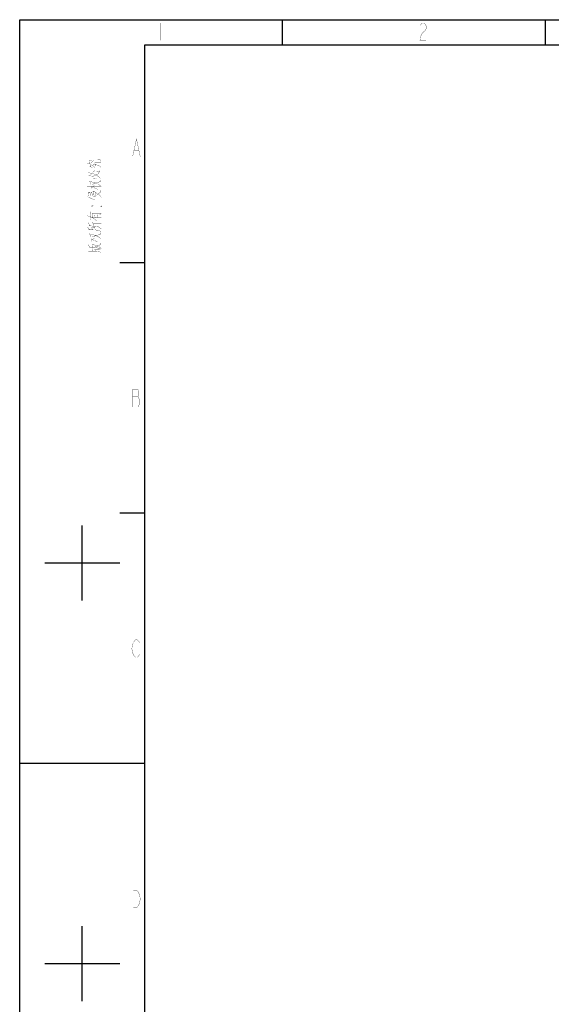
# Model space of a CAD drawing. Header units: millimetres. Extents: x 0 to 421, y 0 to 297.
# Tile 3 of 8: x 0 to 106, y 100 to 297. Entities that reach past the tile are written whole.
import ezdxf

# ---------------------------------------------------------------- set-up
doc = ezdxf.new("R2010")
doc.units = ezdxf.units.MM
doc.header["$LTSCALE"] = 23.1
doc.layers.add('13KW_HVAC_JY_DXF_FORMAT', color=7, linetype='CONTINUOUS')

msp = doc.modelspace()

# ---------------------------------------------------------------- linework, layer by layer
at = {"layer": '13KW_HVAC_JY_DXF_FORMAT', "color": 2, "linetype": 'Continuous'}
for p, q in [((0, 0), (0, 297)), ((0, 297), (420, 297)), ((52.5, 292), (52.5, 297)), ((105, 292), (105, 297)), ((20, 248.5), (25, 248.5)), ((20, 198.5), (25, 198.5)), ((12.5, 181), (12.5, 196)), ((5, 188.5), (20, 188.5)), ((0, 148.5), (25, 148.5)), ((12.5, 101), (12.5, 116)), ((5, 108.5), (20, 108.5))]:
    msp.add_line(p, q, dxfattribs=at)
at = {"layer": '13KW_HVAC_JY_DXF_FORMAT', "color": 7, "linetype": 'Continuous'}
for p, q in [((25, 5), (25, 292)), ((25, 292), (415, 292))]:
    msp.add_line(p, q, dxfattribs=at)
at = {"layer": '13KW_HVAC_JY_DXF_FORMAT', "color": 2, "linetype": 'Continuous', "const_width": 0.05}
for points in [[(28.04362, 296.347), (28.04362, 292.84701)], [(79.93112, 295.76368), (80.08424, 296.05533), (80.3905, 296.347), (80.69675, 296.347), (81.00299, 296.05533), (81.15612, 295.76368), (81.15612, 295.18033), (81.00299, 294.88866), (80.69675, 294.59702), (80.3905, 294.30534), (80.08424, 293.722), (79.93112, 292.84701), (81.15612, 292.84701)], [(22.5482, 269.65544), (23.31382, 273.15543), (24.07945, 269.65544)], [(22.85445, 270.8221), (23.7732, 270.8221)], [(13.5177, 268.18923), (13.90479, 268.33925)], [(13.90479, 268.88924), (14.38866, 268.78924)], [(14.09834, 267.58923), (13.95318, 268.88924)], [(13.95318, 267.63924), (14.48544, 267.53924)], [(14.19512, 268.33925), (14.67899, 268.78924)], [(14.19512, 268.03924), (14.58221, 267.88923), (15.0177, 267.48922)], [(14.6306, 268.08923), (15.35641, 267.98923), (15.88866, 267.83924), (16.27576, 267.48922)], [(14.67899, 268.78924), (14.77576, 268.88924)], [(14.96931, 268.43925), (15.98544, 268.38924), (16.1306, 268.43925), (16.08221, 269.03923), (15.54995, 268.98924)], [(15.11447, 267.63924), (15.0177, 268.43925)], [(13.71124, 266.43922), (14.6306, 266.28924), (15.35641, 265.98923), (16.08221, 265.33924)], [(13.75963, 265.78923), (14.29189, 266.03925)], [(14.34028, 265.63924), (15.21125, 265.93924), (15.69512, 266.23925), (15.98544, 266.78924), (15.30802, 266.63923)], [(14.58221, 266.53923), (15.06608, 266.93923)], [(13.46931, 263.63924), (16.27576, 263.63924)], [(16.17899, 263.78923), (15.79189, 264.08923), (15.21125, 264.38924), (13.90479, 264.73923)], [(14.00157, 264.68924), (14.14673, 264.08923)], [(14.29189, 263.88923), (14.38866, 263.18925)], [(15.54995, 263.13924), (14.38866, 263.63924)], [(14.43705, 264.08923), (16.1306, 264.68924), (16.1306, 264.93923)], [(14.53383, 263.63924), (14.92092, 263.88923)], [(14.58221, 265.38922), (15.30802, 265.28925)], [(13.56608, 261.63924), (14.96931, 260.98925)], [(13.61447, 262.58924), (14.38866, 262.48924)], [(13.80802, 261.78923), (13.71124, 262.58924)], [(14.14673, 261.88923), (14.00157, 262.48924)], [(14.53383, 261.78923), (14.38866, 262.58924)], [(14.58221, 262.78924), (15.0177, 262.63923)], [(14.87253, 261.68923), (14.72737, 262.73923)], [(14.72737, 261.68923), (15.21125, 261.63924)], [(14.96931, 262.53923), (15.64673, 262.23922), (16.03382, 261.88923), (16.27576, 261.53924)], [(15.21125, 261.88923), (15.06608, 262.48924)], [(15.35641, 261.93925), (16.22737, 262.63923), (16.22737, 262.88925)], [(14.14673, 261.38923), (16.27576, 261.38923)], [(14.42092, 259.83925), (14.67092, 259.83925), (14.42092, 259.708), (14.42092, 259.83925)], [(16.42092, 259.83925), (16.42092, 259.708), (16.17092, 259.708), (16.42092, 259.83925)], [(13.5177, 257.83925), (14.48544, 257.48923), (15.35641, 256.88925)], [(14.19512, 256.98922), (14.04996, 258.63923)], [(14.43705, 258.28924), (16.27576, 258.28924), (15.98544, 257.98924)], [(14.6306, 257.48923), (14.53383, 258.28924)], [(15.06608, 257.48923), (14.96931, 258.08924)], [(15.45318, 258.08924), (15.54995, 257.48923)], [(13.66286, 256.43923), (14.04996, 255.83925)], [(13.80802, 255.83925), (15.30802, 255.73925), (15.64673, 255.68923), (16.27576, 255.23924)], [(14.48544, 257.48923), (16.27576, 257.48923)], [(14.72737, 255.78924), (14.58221, 256.58925)], [(14.6306, 256.23923), (16.32415, 256.23923)], [(13.56608, 255.58923), (13.95318, 255.03924)], [(13.71124, 255.03924), (15.30802, 254.98923), (15.64673, 254.93924), (16.22737, 254.73924)], [(16.17899, 253.28923), (15.79189, 253.58923), (15.21125, 253.88924), (13.90479, 254.23923)], [(14.00157, 254.18924), (14.14673, 253.58923)], [(14.29189, 255.53925), (15.0177, 255.48923)], [(14.48544, 255.03924), (14.38866, 255.53925)], [(14.43705, 253.58923), (16.1306, 254.18924), (16.1306, 254.43923)], [(15.06608, 254.98923), (15.0177, 255.48923)], [(13.46931, 253.13924), (16.27576, 253.13924)], [(13.61447, 252.13923), (14.04996, 251.53925)], [(14.29189, 253.38923), (14.38866, 252.68925)], [(15.54995, 252.63924), (14.38866, 253.13924)], [(14.48544, 252.13923), (15.30802, 251.88924), (15.88866, 251.63925), (16.27576, 251.33925)], [(14.53383, 253.13924), (14.92092, 253.38923)], [(14.6306, 251.53925), (14.53383, 252.08924)], [(14.96931, 251.58924), (16.17899, 252.08924), (16.17899, 252.38925)], [(13.56608, 251.13924), (14.58221, 251.13924)], [(13.71124, 251.53925), (15.11447, 251.48923), (15.84028, 251.33925), (16.27576, 251.13924)], [(13.71124, 250.78923), (15.30802, 250.78923), (15.84028, 250.68922), (16.22737, 250.53924)], [(14.6306, 250.78923), (14.53383, 251.28923)], [(14.96931, 251.08923), (15.93705, 251.08923)], [(15.06608, 250.78923), (15.0177, 251.08923)], [(22.5482, 223.15544), (22.5482, 219.65544), (23.62007, 219.65544), (23.7732, 219.94709), (23.92632, 220.23876), (23.92632, 221.11378), (23.7732, 221.40543), (23.62007, 221.6971), (23.7732, 221.98877), (23.7732, 222.86376), (23.62007, 223.15544), (22.5482, 223.15544)], [(22.5482, 221.6971), (23.62007, 221.6971)], [(23.92632, 170.23877), (23.7732, 169.94711), (23.46695, 169.65544), (23.1607, 169.65544), (22.85445, 169.94711), (22.70132, 170.23877), (22.5482, 170.53044), (22.39507, 171.40543), (22.5482, 172.28044), (22.70132, 172.57211), (22.85445, 172.86377), (23.1607, 173.15544), (23.46695, 173.15544), (23.7732, 172.86377), (23.92632, 172.57211)], [(22.70132, 123.15543), (23.31382, 123.15543), (23.62007, 122.86377), (23.7732, 122.5721), (23.92632, 122.28044), (24.07945, 121.40544), (23.92632, 120.53043), (23.7732, 120.23877), (23.62007, 119.9471), (23.31382, 119.65544), (22.70132, 119.65544), (22.70132, 123.15543)]]:
    msp.add_lwpolyline(points, dxfattribs=at)

doc.saveas('drawing.dxf')
